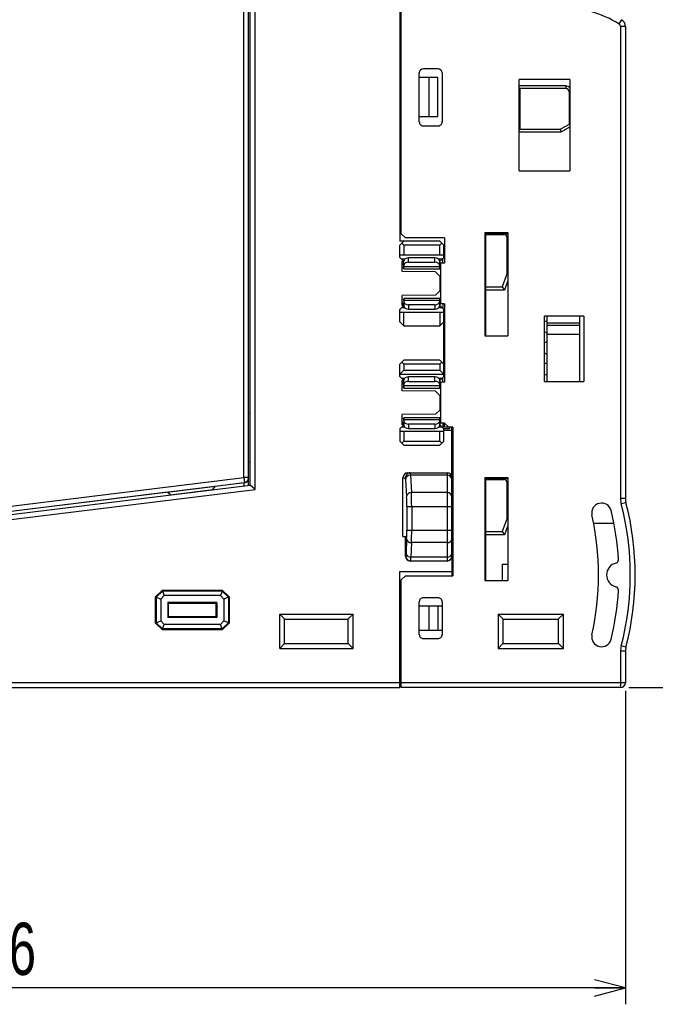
# Model space of a CAD drawing. Extents: x 0 to 188, y 0 to 176.
# Tile 27 of 35: x 104 to 143, y 0 to 60. Entities that reach past the tile are written whole.
import ezdxf

# ---------------------------------------------------------------- set-up
doc = ezdxf.new("R2010")
doc.units = 0
doc.header["$LTSCALE"] = 11.433915
doc.header["$MEASUREMENT"] = 0
doc.layers.get('0').update_dxf_attribs({"linetype": 'CONTINUOUS'})
doc.styles.add('TEXTSTYLE_2', font='txt', dxfattribs={"width": 0.7})
doc.dimstyles.new('DIMSTYLE_1', dxfattribs={"dimtxt": 3.2, "dimasz": 1.9, "dimexe": 1, "dimexo": 0.5, "dimgap": 0.8, "dimtad": 1, "dimdec": 3, "dimtxsty": 'TEXTSTYLE_2', "dimblk": 'OPEN', "dimblk1": 'OPEN', "dimblk2": 'OPEN', "dimcen": 0.09, "dimazin": 3, "dimtp": 0.001969, "dimtm": 0.001969, "dimtfac": 1, "dimtdec": 3, "dimtofl": 0, "dimtmove": 0, "dimatfit": 3, "dimtolj": 1})

# ---------------------------------------------------------------- blocks, each defined once
blk = doc.blocks.new('_OPEN')
at = {"color": 0, "linetype": 'BYBLOCK'}
for p, q in [((0, 0), (-1, 0.263)), ((-1, -0.263), (0, 0)), ((-1, 0), (0, 0))]:
    blk.add_line(p, q, dxfattribs=at)
blk = doc.blocks.new('*D1')
at = {"color": 2, "linetype": 'CONTINUOUS'}
for p, q in [((65.209, 24.693), (65.209, 1.8)), ((140.734, 19.202), (140.734, 1.8)), ((65.209, 1.8), (65.209, 0)), ((140.734, 1.8), (140.734, 0)), ((65.209, 1), (102.971, 1)), ((140.734, 1), (102.971, 1))]:
    blk.add_line(p, q, dxfattribs=at)
at = {"color": 2, "linetype": 'CONTINUOUS', "xscale": 1.9, "yscale": 1.9, "zscale": 1.9, "rotation": 180}
blk.add_blockref('_OPEN', (65.209, 1), dxfattribs=at)
at = {"color": 2, "linetype": 'CONTINUOUS', "xscale": 1.9, "yscale": 1.9, "zscale": 1.9}
blk.add_blockref('_OPEN', (140.734, 1), dxfattribs=at)
at = {"color": 2, "linetype": 'CONTINUOUS', "insert": (102.971, 5), "char_height": 3.2, "width": 4.48, "attachment_point": 2, "style": 'TEXTSTYLE_2'}
blk.add_mtext('76', dxfattribs=at)
blk = doc.blocks.new('*D3')
at = {"color": 2, "linetype": 'CONTINUOUS'}
for p, q in [((140.934, 138.902), (185.94, 138.902)), ((185.94, 138.902), (187.74, 138.902)), ((186.74, 138.902), (186.74, 79.152)), ((186.74, 19.402), (186.74, 79.152)), ((140.934, 19.402), (185.94, 19.402)), ((185.94, 19.402), (187.74, 19.402))]:
    blk.add_line(p, q, dxfattribs=at)
at = {"color": 2, "linetype": 'CONTINUOUS', "xscale": 1.9, "yscale": 1.9, "zscale": 1.9}
for p, rotation in [((186.74, 138.902), 90), ((186.74, 19.402), 270)]:
    blk.add_blockref('_OPEN', p, dxfattribs=dict(at, rotation=rotation))
at = {"color": 2, "linetype": 'CONTINUOUS', "insert": (182.74, 79.058), "char_height": 3.2, "width": 6.72, "attachment_point": 2, "rotation": 90, "style": 'TEXTSTYLE_2'}
blk.add_mtext('120', dxfattribs=at)
blk = doc.blocks.new('*D4')
at = {"color": 2, "linetype": 'CONTINUOUS'}
for p, q in [((150.143, 79.152), (169.436, 79.152)), ((169.436, 79.152), (171.236, 79.152)), ((170.236, 79.152), (170.236, 49.277)), ((170.236, 19.402), (170.236, 49.277)), ((140.933, 19.402), (169.436, 19.402)), ((169.436, 19.402), (171.236, 19.402))]:
    blk.add_line(p, q, dxfattribs=at)
at = {"color": 2, "linetype": 'CONTINUOUS', "xscale": 1.9, "yscale": 1.9, "zscale": 1.9}
for p, rotation in [((170.236, 79.152), 90), ((170.236, 19.402), 270)]:
    blk.add_blockref('_OPEN', p, dxfattribs=dict(at, rotation=rotation))
at = {"color": 2, "linetype": 'CONTINUOUS', "insert": (166.236, 45.17), "char_height": 3.2, "width": 4.48, "attachment_point": 2, "rotation": 90, "style": 'TEXTSTYLE_2'}
blk.add_mtext('60', dxfattribs=at)

msp = doc.modelspace()

# ---------------------------------------------------------------- linework, layer by layer
at = {"color": 7, "linetype": 'CONTINUOUS'}
for p, q in [((118.0587, 31.5364), (118.0587, 128.5673)), ((117.6587, 31.7899), (117.6587, 128.3141)), ((117.7586, 31.8017), (117.7586, 128.3021)), ((117.3586, 32.2619), (117.3586, 127.8418)), ((126.9088, 70.8518), (126.9088, 46.752)), ((127.0087, 47.2019), (127.0087, 70.4019)), ((140.4932, 60.3126), (140.3374, 60.0563)), ((140.7336, 59.8854), (140.4335, 59.8854)), ((140.4335, 59.8854), (140.4335, 30.9755)), ((140.7336, 59.8854), (140.7336, 30.9755)), ((127.0087, 59.2563), (126.9088, 59.2577)), ((127.0087, 58.2559), (126.9088, 58.2579)), ((126.9088, 57.4773), (127.0087, 57.4773)), ((129.2587, 57.3023), (128.3588, 57.3023)), ((128.1087, 54.0522), (128.1087, 57.0521)), ((129.2487, 56.7772), (128.1087, 56.7772)), ((128.7089, 54.3767), (128.7089, 56.7772)), ((129.2487, 54.3767), (129.2487, 56.7772)), ((129.5088, 57.0521), (129.5088, 54.0522)), ((137.3336, 56.6518), (134.2338, 56.6518)), ((134.2338, 51.0522), (134.2338, 56.6518)), ((137.0839, 56.2522), (134.2338, 56.2522)), ((134.2338, 56.1516), (134.2834, 56.102)), ((137.0839, 56.102), (134.2837, 56.102)), ((134.2837, 53.6022), (134.2837, 56.102)), ((137.0839, 56.2522), (137.0839, 56.102)), ((137.3336, 56.6518), (137.3336, 51.0522)), ((137.3333, 55.9022), (137.2837, 55.9022)), ((137.2837, 55.9022), (137.2837, 53.9019)), ((128.1087, 54.3767), (129.2487, 54.3767)), ((128.3588, 53.802), (129.2587, 53.802)), ((137.2837, 53.9019), (136.7642, 53.6022)), ((136.8041, 53.452), (137.3336, 53.7573)), ((137.3333, 53.873), (137.2837, 53.9019)), ((127.0087, 53.6766), (126.9088, 53.6766)), ((134.2338, 53.5519), (134.2834, 53.6015)), ((134.2338, 53.452), (136.8041, 53.452)), ((134.2837, 53.6022), (136.7642, 53.6022)), ((136.8041, 53.452), (136.7642, 53.6015)), ((127.0087, 52.9476), (126.9088, 52.9463)), ((134.2338, 51.0522), (137.3336, 51.0522)), ((127.0087, 50.3308), (126.9088, 50.3273)), ((126.9088, 47.8765), (127.0087, 47.873)), ((127.0087, 47.6064), (126.9088, 47.6078)), ((127.0087, 47.2019), (127.2588, 46.9518)), ((132.1336, 47.2784), (133.5337, 47.2777)), ((132.1336, 47.2784), (132.1336, 40.9518)), ((132.1336, 47.2019), (133.5337, 47.2019)), ((132.1836, 40.9518), (132.1836, 47.2013)), ((132.1836, 47.1516), (133.2836, 47.1516)), ((133.2836, 47.1516), (133.2836, 47.2013)), ((133.5337, 47.2777), (133.5337, 40.9518)), ((129.3586, 46.752), (126.9088, 46.752)), ((126.9088, 46.5019), (127.0338, 46.6266)), ((126.9088, 45.7522), (126.9088, 46.5019)), ((127.0338, 46.6266), (127.1586, 46.752)), ((127.1586, 46.5019), (127.0338, 46.6266)), ((129.3586, 46.5019), (127.1586, 46.5019)), ((127.1586, 46.5019), (127.1586, 45.9018)), ((129.6587, 46.9518), (127.2588, 46.9518)), ((129.4837, 46.6266), (129.3586, 46.752)), ((129.3586, 46.5019), (129.4837, 46.6266)), ((129.3586, 45.9018), (129.3586, 46.5019)), ((129.6087, 46.5019), (129.4837, 46.6266)), ((129.6087, 45.7522), (129.6087, 46.5019)), ((129.6587, 46.9518), (129.6587, 45.4022)), ((133.4838, 46.9518), (133.533, 46.9518)), ((133.4838, 44.7759), (133.4838, 46.9518)), ((126.9088, 45.9018), (129.6087, 45.9018)), ((129.6587, 45.8522), (129.6087, 45.8522)), ((127.0121, 45.6482), (126.9088, 45.7522)), ((127.2164, 45.6482), (127.0121, 45.6482)), ((127.1582, 45.5028), (127.0121, 45.6482)), ((127.1586, 45.5021), (127.0583, 45.5021)), ((127.0583, 44.8786), (127.0583, 45.5021)), ((127.1586, 45.4022), (127.0583, 45.4022)), ((127.0583, 45.325), (127.1586, 45.3264)), ((127.1586, 45.0501), (127.1586, 45.5345)), ((129.0585, 45.7274), (127.4583, 45.7274)), ((127.4583, 45.4587), (127.4583, 45.7274)), ((127.4583, 45.4587), (129.0585, 45.4587)), ((129.0585, 45.4587), (129.0585, 45.7274)), ((129.505, 45.6482), (129.3004, 45.6482)), ((129.3586, 45.0501), (129.3586, 45.5345)), ((129.4086, 45.4001), (129.3586, 45.4001)), ((129.3589, 45.5021), (129.505, 45.6482)), ((129.3672, 45.4022), (129.3672, 45.5104)), ((129.3672, 45.4022), (129.4082, 45.4022)), ((129.6587, 45.4022), (129.4086, 45.4022)), ((129.4086, 45.4022), (129.4086, 42.9018)), ((129.6087, 45.7522), (129.505, 45.6482)), ((129.5584, 45.4022), (129.5584, 45.7019)), ((129.6587, 45.7522), (129.6087, 45.7522)), ((127.1586, 45.1321), (127.0583, 45.108)), ((129.0995, 44.8606), (127.0583, 44.8786)), ((127.1569, 45.2327), (127.1569, 45.1314)), ((127.1586, 45.2017), (129.3586, 45.2017)), ((127.1586, 45.0501), (129.4086, 45.0501)), ((129.0995, 44.8606), (129.3586, 44.6023)), ((133.4838, 44.7759), (133.1837, 43.9518)), ((133.4841, 44.7759), (133.533, 44.7676)), ((129.3586, 44.6023), (129.3586, 43.7017)), ((129.3586, 44.552), (129.4086, 44.552)), ((133.5337, 44.3287), (133.3239, 43.752)), ((129.0995, 43.4433), (127.0583, 43.4254)), ((127.0583, 42.8019), (127.0583, 43.4254)), ((129.3586, 43.7017), (129.0995, 43.4433)), ((129.3586, 43.752), (129.4086, 43.752)), ((132.1336, 43.6521), (132.1836, 43.6528)), ((132.1836, 43.9518), (133.1837, 43.9518)), ((133.3239, 43.752), (132.1836, 43.752)), ((133.1837, 43.9518), (133.3239, 43.752)), ((127.0583, 43.196), (127.1586, 43.1719)), ((127.0583, 42.9783), (127.1586, 42.9775)), ((127.0583, 42.9018), (127.1586, 42.9018)), ((127.1569, 43.0706), (127.1569, 43.1725)), ((127.1586, 43.2538), (129.4086, 43.2538)), ((127.1586, 43.2538), (127.1586, 42.7695)), ((129.3586, 43.1023), (127.1586, 43.1023)), ((129.0585, 42.8446), (127.4583, 42.8446)), ((127.4583, 42.8446), (127.4583, 42.5765)), ((129.0585, 42.8446), (129.0585, 42.5765)), ((129.3586, 42.7695), (129.3586, 43.2538)), ((129.3586, 42.9038), (129.4086, 42.9038)), ((129.6587, 42.9018), (129.3672, 42.9018)), ((129.3672, 42.9018), (129.3672, 42.7936)), ((129.5584, 42.9018), (129.5584, 42.602)), ((129.6587, 42.9018), (129.6587, 38.1021)), ((127.0121, 42.6558), (126.9088, 42.5517)), ((126.9088, 41.8021), (126.9088, 42.5517)), ((126.9088, 42.4022), (129.6087, 42.4022)), ((127.1582, 42.8012), (127.0121, 42.6558)), ((127.2164, 42.6558), (127.0121, 42.6558)), ((127.1586, 42.8019), (127.0583, 42.8019)), ((127.1586, 41.552), (127.1586, 42.4022)), ((127.4583, 42.5765), (129.0585, 42.5765)), ((129.505, 42.6558), (129.3004, 42.6558)), ((129.3586, 42.4022), (129.3586, 41.552)), ((129.3589, 42.8019), (129.505, 42.6558)), ((129.6087, 42.5517), (129.505, 42.6558)), ((129.6587, 42.5517), (129.6087, 42.5517)), ((129.6087, 38.4521), (129.6087, 42.5517)), ((129.6587, 42.4518), (129.6087, 42.4518)), ((127.1586, 41.552), (126.9088, 41.8021)), ((129.6087, 41.8021), (129.3586, 41.552)), ((138.1839, 42.1521), (135.7837, 42.1521)), ((135.7837, 38.1517), (135.7837, 42.1521)), ((135.9336, 38.1517), (135.9336, 42.1521)), ((135.9336, 41.7346), (137.9338, 41.7346)), ((137.9338, 38.1517), (137.9338, 42.1521)), ((138.1839, 42.1521), (138.1839, 38.1517)), ((127.1586, 41.552), (129.3586, 41.552)), ((129.6587, 41.4479), (129.6087, 41.4472)), ((135.9336, 41.5933), (137.9338, 41.5933)), ((135.9336, 41.0517), (137.9338, 41.0517)), ((132.1336, 40.9518), (133.5337, 40.9518)), ((126.9088, 39.2017), (127.0338, 39.3271)), ((127.0338, 39.3271), (127.1586, 39.4518)), ((127.1586, 39.2017), (127.0338, 39.3271)), ((129.3586, 39.4518), (127.1586, 39.4518)), ((129.4837, 39.3271), (129.3586, 39.4518)), ((129.3586, 39.2017), (129.4837, 39.3271)), ((129.6087, 39.2017), (129.4837, 39.3271)), ((129.6587, 39.5559), (129.6087, 39.5566)), ((126.9088, 38.4521), (126.9088, 39.2017)), ((127.1586, 38.8517), (126.9088, 38.6016)), ((126.9088, 38.6016), (129.6087, 38.6016)), ((129.3586, 39.2017), (127.1586, 39.2017)), ((127.1586, 39.2017), (127.1586, 38.8517)), ((127.1586, 38.8517), (129.3586, 38.8517)), ((129.3586, 39.2017), (129.3586, 38.8517)), ((129.3586, 38.8517), (129.6087, 38.6016)), ((127.0121, 38.348), (126.9088, 38.4521)), ((127.0121, 38.348), (127.2164, 38.348)), ((127.1582, 38.2027), (127.0121, 38.348)), ((127.1586, 38.202), (127.0583, 38.202)), ((127.0583, 37.5784), (127.0583, 38.202)), ((127.1586, 38.1021), (127.0583, 38.1021)), ((127.0583, 38.0256), (127.1586, 38.0263)), ((127.1586, 37.75), (127.1586, 38.2343)), ((129.0585, 38.4273), (127.4583, 38.4273)), ((127.4583, 38.1592), (127.4583, 38.4273)), ((127.4583, 38.1592), (129.0585, 38.1592)), ((129.0585, 38.1592), (129.0585, 38.4273)), ((129.3004, 38.348), (129.505, 38.348)), ((129.3586, 37.75), (129.3586, 38.2343)), ((129.4086, 38.1), (129.3586, 38.1)), ((129.3589, 38.202), (129.505, 38.348)), ((129.3672, 38.1021), (129.3672, 38.2102)), ((129.3672, 38.1021), (129.4082, 38.1021)), ((129.6587, 38.1021), (129.4086, 38.1021)), ((129.4086, 38.1021), (129.4086, 35.6016)), ((129.6087, 38.4521), (129.505, 38.348)), ((129.5584, 38.1021), (129.5584, 38.4018)), ((129.6587, 38.552), (129.6087, 38.552)), ((129.6587, 38.4521), (129.6087, 38.4521)), ((135.7837, 38.1517), (138.1839, 38.1517)), ((127.1586, 37.832), (127.0583, 37.8078)), ((129.0995, 37.5605), (127.0583, 37.5784)), ((127.1569, 37.9332), (127.1569, 37.8313)), ((127.1586, 37.9022), (129.3586, 37.9022)), ((127.1586, 37.75), (129.4086, 37.75)), ((129.0995, 37.5605), (129.3586, 37.3021)), ((129.3586, 37.3021), (129.3586, 36.4022)), ((129.3586, 37.2518), (129.4086, 37.2518)), ((117.6587, 36.2383), (117.7586, 36.2383)), ((129.3586, 36.4022), (129.0995, 36.1432)), ((129.3586, 36.4519), (129.4086, 36.4519)), ((129.0995, 36.1432), (127.0583, 36.1253)), ((127.0583, 35.5017), (127.0583, 36.1253)), ((127.0583, 35.8958), (127.1586, 35.8717)), ((127.0583, 35.6788), (127.1586, 35.6774)), ((127.0583, 35.6016), (127.1586, 35.6016)), ((127.1569, 35.7711), (127.1569, 35.8724)), ((127.1586, 35.9537), (129.4086, 35.9537)), ((127.1586, 35.9537), (127.1586, 35.4693)), ((129.3586, 35.8021), (127.1586, 35.8021)), ((129.3586, 35.4693), (129.3586, 35.9537)), ((129.3586, 35.6037), (129.4086, 35.6037)), ((129.6587, 35.6016), (129.3672, 35.6016)), ((129.3672, 35.6016), (129.3672, 35.4934)), ((129.5584, 35.6016), (129.5584, 35.3019)), ((129.6587, 35.3522), (129.6587, 35.6043)), ((129.9088, 35.3522), (129.6587, 35.6016)), ((127.0121, 35.3556), (126.9088, 35.2523)), ((126.9088, 35.2523), (126.9088, 34.5019)), ((126.9088, 35.1021), (129.6087, 35.1021)), ((127.1582, 35.501), (127.0121, 35.3556)), ((127.2164, 35.3556), (127.0121, 35.3556)), ((127.1586, 35.5017), (127.0583, 35.5017)), ((127.1586, 35.1021), (127.1586, 34.5019)), ((129.0585, 35.5451), (127.4583, 35.5451)), ((127.4583, 35.5451), (127.4583, 35.2764)), ((127.4583, 35.2764), (129.0585, 35.2764)), ((129.0585, 35.5451), (129.0585, 35.2764)), ((129.505, 35.3556), (129.3004, 35.3556)), ((129.3586, 34.5019), (129.3586, 35.1021)), ((129.3589, 35.5017), (129.505, 35.3556)), ((129.6087, 35.2523), (129.505, 35.3556)), ((129.9584, 35.2523), (129.6087, 35.2523)), ((129.6087, 34.5019), (129.6087, 35.2523)), ((130.1086, 35.1517), (129.6087, 35.1517)), ((130.1589, 35.3522), (129.6587, 35.3522)), ((129.9584, 35.3522), (129.9584, 35.2523)), ((130.1086, 27.4519), (130.1086, 35.3522)), ((130.1589, 35.3522), (130.1589, 26.2516)), ((127.0338, 34.3772), (126.9088, 34.5019)), ((127.0338, 34.3772), (127.1586, 34.5019)), ((127.1586, 34.5019), (129.3586, 34.5019)), ((129.4837, 34.3772), (129.3586, 34.5019)), ((129.4837, 34.3772), (129.6087, 34.5019)), ((127.0338, 34.3772), (127.1586, 34.2518)), ((127.1586, 34.2518), (129.3586, 34.2518)), ((129.4837, 34.3772), (129.3586, 34.2518)), ((117.6587, 33.2383), (117.7586, 33.2383)), ((82.5587, 27.9893), (117.3586, 32.2619)), ((117.6587, 32.2619), (117.3586, 32.2619)), ((117.3586, 32.2619), (117.3952, 31.9643)), ((127.1086, 32.2516), (127.2564, 32.2516)), ((127.1086, 28.6522), (127.1086, 32.2516)), ((127.2691, 32.1524), (127.3312, 31.0858)), ((127.409, 32.552), (129.8089, 32.552)), ((127.5589, 32.5465), (127.5575, 32.5506)), ((127.5616, 32.5279), (127.5589, 32.5465)), ((127.5644, 32.4982), (127.5616, 32.5279)), ((127.5689, 32.4094), (127.5644, 32.4982)), ((129.8089, 32.4094), (127.5689, 32.4094)), ((127.5689, 32.4094), (127.6309, 31.3435)), ((129.8089, 32.552), (129.8089, 27.1521)), ((132.1336, 32.2785), (133.5337, 32.2771)), ((132.1336, 32.2785), (132.1336, 25.9519)), ((132.1336, 32.202), (133.5337, 32.202)), ((132.1836, 25.9519), (132.1836, 32.2013)), ((132.1836, 32.1517), (133.2836, 32.1517)), ((133.2836, 32.1517), (133.2836, 32.2013)), ((133.5337, 32.2771), (133.5337, 25.9519)), ((82.5222, 27.4753), (117.7586, 31.8017)), ((82.5587, 27.1777), (118.0587, 31.5364)), ((82.5952, 27.6917), (117.3952, 31.9643)), ((112.6785, 31.3655), (89.2208, 28.4868)), ((112.6609, 31.3793), (115.6309, 31.7438)), ((112.8797, 31.2084), (112.6609, 31.3793)), ((112.8797, 31.2084), (115.4601, 31.5254)), ((115.4601, 31.5254), (115.6309, 31.7438)), ((117.3597, 31.9402), (115.6171, 31.7259)), ((117.3597, 31.9402), (117.3952, 31.9443)), ((117.3597, 31.9402), (117.3597, 31.7528)), ((117.3952, 31.9643), (117.3952, 31.9443)), ((118.0587, 31.5364), (117.759, 31.8017)), ((133.4838, 31.9519), (133.533, 31.9519)), ((133.4838, 29.7759), (133.4838, 31.9519)), ((129.8089, 31.3435), (127.6309, 31.3435)), ((140.7336, 30.9755), (140.4335, 30.9755)), ((127.3429, 30.4857), (130.1086, 30.4857)), ((127.3429, 30.4857), (127.3429, 29.0449)), ((127.643, 30.4857), (127.643, 29.0449)), ((140.766, 30.7226), (140.4759, 30.6469)), ((133.4838, 29.7759), (133.1837, 28.9519)), ((133.4841, 29.7759), (133.533, 29.7677)), ((127.3429, 29.0449), (130.1086, 29.0449)), ((132.1836, 28.9519), (133.1837, 28.9519)), ((133.1837, 28.9519), (133.3239, 28.7521)), ((133.5337, 29.3288), (133.3239, 28.7521)), ((140.0301, 29.4521), (138.7927, 29.4521)), ((127.1086, 28.6522), (127.2657, 28.6522)), ((127.2657, 27.4519), (127.2657, 28.6522)), ((127.3343, 28.5082), (127.2971, 27.6159)), ((130.1589, 28.402), (130.1086, 28.402)), ((132.1836, 28.402), (132.1336, 28.402)), ((133.3239, 28.7521), (132.1836, 28.7521)), ((127.634, 28.2787), (127.5971, 27.3857)), ((129.8089, 28.2787), (127.634, 28.2787)), ((127.2816, 27.4519), (127.2657, 27.4519)), ((129.8089, 27.1521), (127.5661, 27.1521)), ((129.8089, 27.3857), (127.5971, 27.3857)), ((130.1589, 27.4016), (130.1045, 27.4016)), ((130.1086, 27.4505), (130.1086, 26.2516)), ((132.1836, 27.4016), (132.1336, 27.4016)), ((133.1837, 26.9517), (133.5337, 26.9517)), ((133.1837, 26.9517), (133.1837, 25.9519)), ((126.9088, 26.5017), (130.1086, 26.5017)), ((126.9088, 19.4021), (126.9088, 26.5017)), ((127.2588, 26.2516), (127.0087, 26.0022)), ((127.0087, 19.4021), (127.0087, 26.0022)), ((127.2588, 26.2516), (130.1589, 26.2516)), ((132.1336, 25.9519), (133.5337, 25.9519)), ((111.9588, 24.9521), (112.3588, 25.3517)), ((116.0588, 25.3517), (112.3588, 25.3517)), ((112.3588, 25.3517), (112.375, 25.3125)), ((116.0588, 25.3517), (116.0423, 25.3125)), ((116.0588, 25.3517), (116.4588, 24.9521)), ((111.9588, 24.9521), (111.9981, 24.9356)), ((111.9588, 23.3522), (111.9588, 24.9521)), ((111.9981, 24.9356), (112.375, 25.3125)), ((111.9981, 24.9356), (112.2754, 24.8205)), ((111.9981, 24.9356), (111.9981, 23.3681)), ((112.2754, 24.8205), (112.4897, 25.0355)), ((112.2754, 24.8205), (112.2754, 23.4831)), ((116.0423, 25.3125), (112.375, 25.3125)), ((112.375, 25.3125), (112.4897, 25.0355)), ((115.9276, 25.0355), (112.4897, 25.0355)), ((116.0423, 25.3125), (115.9276, 25.0355)), ((115.9276, 25.0355), (116.1422, 24.8205)), ((116.0423, 25.3125), (116.4195, 24.9356)), ((116.4195, 24.9356), (116.1422, 24.8205)), ((116.1422, 24.8205), (116.1422, 23.4831)), ((116.4588, 24.9521), (116.4195, 24.9356)), ((116.4195, 24.9356), (116.4195, 23.3681)), ((116.4588, 24.9521), (116.4588, 23.3522)), ((129.2587, 24.9018), (128.3588, 24.9018)), ((115.7112, 24.6042), (112.7064, 24.6042)), ((112.7588, 24.5518), (112.7064, 24.6042)), ((112.7064, 24.6042), (112.7064, 23.6995)), ((115.6588, 24.5518), (112.7588, 24.5518)), ((112.7588, 23.7519), (112.7588, 24.5518)), ((115.6588, 24.5518), (115.7112, 24.6042)), ((115.6588, 24.5518), (115.6588, 23.7519)), ((115.7112, 24.6042), (115.7112, 23.6995)), ((126.9088, 24.4016), (127.0087, 24.4016)), ((128.1087, 22.6522), (128.1087, 24.6517)), ((128.1087, 24.4016), (129.5088, 24.4016)), ((128.7089, 22.9016), (128.7089, 24.4016)), ((129.2487, 24.4016), (129.2487, 22.9016)), ((129.5088, 24.6517), (129.5088, 22.6522)), ((112.7588, 23.7519), (112.7064, 23.6995)), ((115.7112, 23.6995), (112.7064, 23.6995)), ((112.7588, 23.7519), (115.6588, 23.7519)), ((115.6588, 23.7519), (115.7112, 23.6995)), ((119.5587, 23.902), (124.0587, 23.902)), ((119.5587, 23.902), (119.8584, 23.6023)), ((119.5587, 21.8019), (119.5587, 23.902)), ((119.8588, 23.6017), (123.7586, 23.6017)), ((119.8588, 22.1016), (119.8588, 23.6017)), ((123.7586, 22.1016), (123.7586, 23.6017)), ((124.0587, 23.902), (123.7589, 23.6023)), ((124.0587, 21.8019), (124.0587, 23.902)), ((132.9336, 23.902), (136.9337, 23.902)), ((132.9336, 23.902), (133.2333, 23.6023)), ((132.9336, 23.902), (132.9336, 21.8019)), ((133.2336, 23.6017), (136.6336, 23.6017)), ((133.2336, 23.6017), (133.2336, 22.1016)), ((136.6336, 22.1016), (136.6336, 23.6017)), ((136.9337, 23.902), (136.634, 23.6023)), ((136.9337, 21.8019), (136.9337, 23.902)), ((111.9588, 23.3522), (111.9981, 23.3681)), ((111.9588, 23.3522), (112.3588, 22.9519)), ((111.9981, 23.3681), (112.2754, 23.4831)), ((111.9981, 23.3681), (112.375, 22.9912)), ((112.2754, 23.4831), (112.4897, 23.2688)), ((112.3588, 22.9519), (112.375, 22.9912)), ((112.3588, 22.9519), (116.0588, 22.9519)), ((112.375, 22.9912), (112.4897, 23.2688)), ((116.0423, 22.9912), (112.375, 22.9912)), ((115.9276, 23.2688), (112.4897, 23.2688)), ((115.9276, 23.2688), (116.1422, 23.4831)), ((116.0423, 22.9912), (115.9276, 23.2688)), ((116.0423, 22.9912), (116.4195, 23.3681)), ((116.0588, 22.9519), (116.0423, 22.9912)), ((116.0588, 22.9519), (116.4588, 23.3522)), ((116.4195, 23.3681), (116.1422, 23.4831)), ((116.4588, 23.3522), (116.4195, 23.3681)), ((127.0087, 22.9016), (126.9088, 22.9016)), ((129.5088, 22.9016), (128.1087, 22.9016)), ((128.3588, 22.4021), (129.2587, 22.4021)), ((119.5587, 21.8019), (119.8584, 22.1016)), ((119.5587, 21.8019), (124.0587, 21.8019)), ((119.8588, 22.1016), (123.7586, 22.1016)), ((124.0587, 21.8019), (123.7589, 22.1016)), ((132.9336, 21.8019), (133.2333, 22.1016)), ((132.9336, 21.8019), (136.9337, 21.8019)), ((133.2336, 22.1016), (136.6336, 22.1016)), ((136.9337, 21.8019), (136.634, 22.1016)), ((140.766, 21.8812), (140.4759, 21.957)), ((126.9088, 21.2018), (127.0087, 21.2018)), ((140.7336, 21.6283), (140.4335, 21.6283)), ((140.4335, 21.6283), (140.4335, 19.4021)), ((140.7336, 21.6283), (140.7336, 19.7018)), ((126.9088, 20.6017), (127.0087, 20.6017)), ((87.8721, 19.4021), (126.9088, 19.4021)), ((126.9088, 19.7018), (92.9829, 19.7018)), ((140.7336, 19.7018), (127.0087, 19.7018)), ((140.4335, 19.4021), (127.0087, 19.4021))]:
    msp.add_line(p, q, dxfattribs=at)
for centre, radius, start, end in [((136.603, 53.9012), 7.1994, 58.753878, 89.002515), ((140.2345, 59.8857), 0.4992, 359.961813, 58.78334), ((128.3591, 57.0519), 0.2503, 90.048616, 179.951384), ((129.2585, 57.052), 0.2503, 0.041718, 89.9502), ((137.084, 55.9038), 0.3484, 44.223712, 90.013501), ((137.0837, 55.902), 0.2, 0.041063, 89.959418), ((128.3586, 54.0519), 0.2499, 179.945153, 270.054847), ((129.2589, 54.0519), 0.2499, 269.946336, 0.061746), ((133.2837, 46.9516), 0.2, 0.063614, 90.039036), ((117.3588, 32.262), 0.2999, 276.969264, 359.988292), ((117.3625, 32.2398), 0.2966, 276.333231, 359.485705), ((127.4091, 32.2515), 0.3005, 90.010777, 179.989017), ((127.5566, 32.2519), 0.3002, 90.016362, 180.050751), ((129.8085, 32.2519), 0.3001, 359.934692, 89.929757), ((133.2837, 31.9516), 0.2, 0.063614, 90.039036), ((114.8933, 30.5502), 12.4497, 359.703132, 2.465705), ((101.1977, 30.5753), 26.445, 359.805738, 1.664512), ((141.7407, 30.977), 1.3072, 180.064296, 194.627583), ((141.7444, 30.9765), 1.0107, 180.053044, 194.543209), ((139.2728, 30.1022), 0.5999, 13.784368, 192.371586), ((123.8701, 26.3073), 16.4632, 3.234578, 13.838844), ((123.8339, 26.3019), 17.1999, 345.367662, 14.632338), ((123.8363, 26.3019), 17.4974, 345.3655, 14.6345), ((121.9001, 26.3019), 17.1836, 347.661944, 12.338056), ((113.3766, 28.9913), 13.9664, 358.0177, 0.220071), ((99.1978, 28.968), 28.4449, 358.611389, 0.154856), ((127.5662, 27.4527), 0.3006, 180.159137, 269.974558), ((127.5813, 27.4519), 0.2997, 180.000941, 269.998033), ((129.8087, 27.4521), 0.2999, 270.041502, 359.959537), ((140.3337, 26.3019), 0.7498, 103.767865, 256.232135), ((123.8696, 26.2966), 16.4637, 346.161304, 356.765269), ((128.3586, 24.6519), 0.2499, 89.945153, 180.054848), ((129.2589, 24.652), 0.2499, 359.938254, 90.053663), ((128.3586, 22.6519), 0.2499, 179.945152, 270.054847), ((129.2589, 22.6519), 0.2499, 269.946337, 0.061746), ((139.2729, 22.5017), 0.5999, 167.634903, 346.205765), ((141.7408, 21.6268), 1.3073, 165.372799, 179.936882), ((141.7442, 21.6274), 1.0105, 165.45539, 179.948417), ((140.4336, 19.7021), 0.3, 269.987663, 359.94494)]:
    msp.add_arc(centre, radius, start, end, dxfattribs=at)
for points in [[(140.4335, 59.8854), (140.4335, 59.955), (140.3974, 60.0205), (140.3374, 60.0563)], [(127.4583, 45.7274), (127.2926, 45.7274), (127.1586, 45.6406), (127.1586, 45.5345)], [(127.4583, 45.4587), (127.2926, 45.4587), (127.1586, 45.3726), (127.1586, 45.2665)], [(129.3586, 45.5345), (129.3586, 45.6406), (129.2242, 45.7274), (129.0585, 45.7274)], [(129.3586, 45.2665), (129.3586, 45.3726), (129.2242, 45.4587), (129.0585, 45.4587)], [(129.3669, 45.4015), (129.3638, 45.4029), (129.3603, 45.4015), (129.3583, 45.3988)], [(127.1586, 43.0375), (127.1586, 42.9314), (127.2926, 42.8446), (127.4583, 42.8446)], [(129.0585, 42.8446), (129.2242, 42.8446), (129.3586, 42.9314), (129.3586, 43.0375)], [(129.3583, 42.9052), (129.3603, 42.9024), (129.3638, 42.9011), (129.3669, 42.9024)], [(127.1586, 42.7695), (127.1586, 42.6634), (127.2926, 42.5765), (127.4583, 42.5765)], [(129.0585, 42.5765), (129.2242, 42.5765), (129.3586, 42.6634), (129.3586, 42.7695)], [(135.7837, 41.8241), (135.8364, 41.8407), (135.8867, 41.8641), (135.9339, 41.893)], [(135.9339, 41.1055), (135.8867, 41.1344), (135.8364, 41.1578), (135.7837, 41.1744)], [(135.7837, 40.5295), (135.8364, 40.546), (135.8867, 40.5694), (135.9339, 40.5984)], [(135.9339, 39.8108), (135.8867, 39.8398), (135.8364, 39.8632), (135.7837, 39.8797)], [(135.7837, 39.2348), (135.8364, 39.2513), (135.8867, 39.2748), (135.9339, 39.3037)], [(127.4583, 38.4273), (127.2926, 38.4273), (127.1586, 38.3411), (127.1586, 38.2343)], [(127.4583, 38.1592), (127.2926, 38.1592), (127.1586, 38.0724), (127.1586, 37.9663)], [(129.3586, 38.2343), (129.3586, 38.3411), (129.2242, 38.4273), (129.0585, 38.4273)], [(129.3586, 37.9663), (129.3586, 38.0724), (129.2242, 38.1592), (129.0585, 38.1592)], [(129.3669, 38.1013), (129.3638, 38.1028), (129.3603, 38.1013), (129.3583, 38.0986)], [(135.9339, 38.5161), (135.8867, 38.5451), (135.8361, 38.5685), (135.7834, 38.585)], [(127.1586, 35.7373), (127.1586, 35.6312), (127.2926, 35.5451), (127.4583, 35.5451)], [(129.0585, 35.5451), (129.2242, 35.5451), (129.3586, 35.6312), (129.3586, 35.7373)], [(129.3583, 35.6051), (129.3603, 35.6023), (129.3638, 35.6009), (129.3669, 35.6023)], [(127.1586, 35.4693), (127.1586, 35.3632), (127.2926, 35.2764), (127.4583, 35.2764)], [(129.0585, 35.2764), (129.2242, 35.2764), (129.3586, 35.3632), (129.3586, 35.4693)], [(127.2691, 32.1524), (127.2654, 32.2172), (127.2609, 32.2516), (127.2564, 32.2516)], [(127.5689, 32.4094), (127.4056, 32.4066), (127.2719, 32.2923), (127.2691, 32.1524)], [(130.1086, 32.1524), (130.1086, 32.2943), (129.9742, 32.4094), (129.8089, 32.4094)], [(127.6309, 31.3435), (127.4676, 31.3407), (127.3343, 31.2263), (127.3312, 31.0858)], [(130.1086, 31.0858), (130.1086, 31.2284), (129.9742, 31.3435), (129.8089, 31.3435)], [(127.3343, 28.5082), (127.338, 28.3834), (127.471, 28.2815), (127.634, 28.2787)], [(129.8089, 28.2787), (129.9742, 28.2787), (130.1086, 28.3814), (130.1086, 28.5082)], [(127.2816, 27.4519), (127.2871, 27.4519), (127.2929, 27.5098), (127.2971, 27.6159)], [(127.2971, 27.6159), (127.3009, 27.4905), (127.4338, 27.3885), (127.5971, 27.3857)], [(129.8089, 27.3857), (129.9742, 27.3857), (130.1086, 27.4891), (130.1086, 27.6159)], [(140.1552, 27.0302), (140.2489, 27.0536), (140.3126, 27.1398), (140.3071, 27.2362)], [(140.3071, 25.3676), (140.3126, 25.4641), (140.2489, 25.5509), (140.1552, 25.5736)]]:
    msp.add_open_spline(points, degree=3, dxfattribs=at)
msp.add_open_spline([(127.5813, 27.1521), (127.5827, 27.1535), (127.5833, 27.1556), (127.5833, 27.1556), (127.5833, 27.1556), (127.5851, 27.1639), (127.5851, 27.1639), (127.5851, 27.1639), (127.5875, 27.1845), (127.5875, 27.1845), (127.5875, 27.1845), (127.592, 27.2541), (127.592, 27.2541), (127.592, 27.2541), (127.5971, 27.3857), (127.5971, 27.3857)], degree=3, knots=[0, 0, 0, 0, 1, 1, 1, 2, 2, 2, 3, 3, 3, 4, 4, 4, 5, 5, 5, 5], dxfattribs=at)

# ---------------------------------------------------------------- dimensions: what is measured, and where the dimension line sits
at = {"color": 2, "linetype": 'CONTINUOUS'}
for base, p1, p2, angle, text, picture, middle in [((186.7397, 138.9019), (140.4335, 19.4021), (140.4335, 138.9019), 90, '120', '*D3', (186.7397, 79.198)), ((170.2364, 79.1517), (140.4335, 19.4018), (149.6429, 79.1517), 90, '60', '*D4', (170.2364, 45.1699)), ((65.2092, 1), (140.7336, 19.7018), (65.2092, 25.1926), 180, '76', '*D1', (102.9714, 1))]:
    dim = msp.add_linear_dim(base=base, p1=p1, p2=p2, angle=angle, text=text, dimstyle='DIMSTYLE_1', dxfattribs=at)
    dim.commit()
    dim.dimension.update_dxf_attribs({"geometry": picture, "text_midpoint": middle, "dimtype": 160})

doc.saveas('drawing.dxf')
